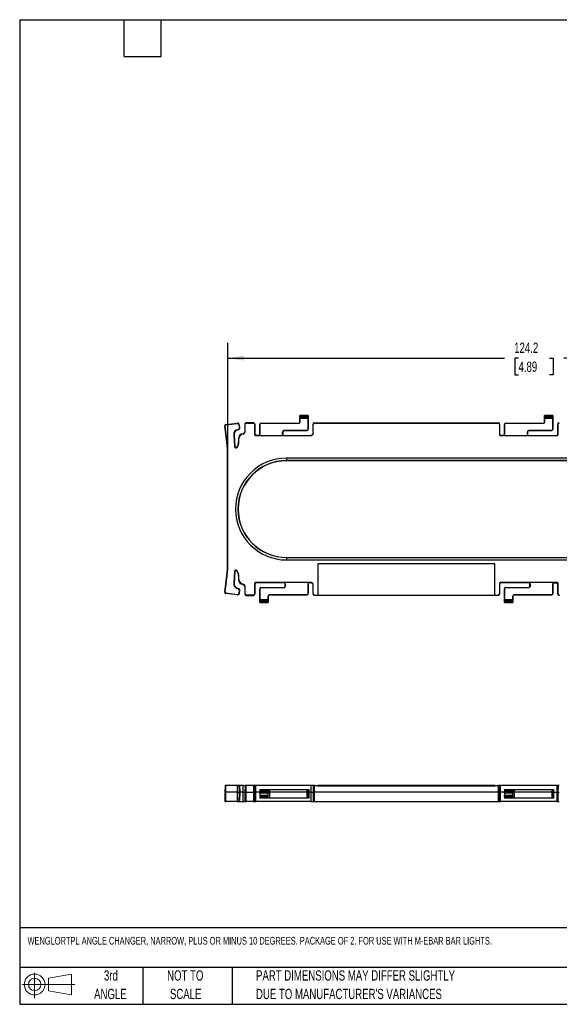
# Model space of a CAD drawing. Header units: millimetres. Extents: x 6 to 273, y 6 to 210.
# Tile 1 of 4: x 6 to 118, y 6 to 210. Entities that reach past the tile are written whole.
import ezdxf

# ---------------------------------------------------------------- set-up
doc = ezdxf.new("R2010")
doc.units = ezdxf.units.MM
doc.layers.add('DIMENSIONS', color=140, linetype='Continuous', lineweight=25)
doc.layers.add('TEXT', color=140, linetype='Continuous', lineweight=25)
doc.styles.add('SLDTEXTSTYLE0', font='TXT', dxfattribs={"width": 0.7})
doc.dimstyles.new('SLDDIMSTYLE2', dxfattribs={"dimtxt": 2.158008, "dimasz": 3.302, "dimexe": 0, "dimexo": 0.0625, "dimgap": 0.539502, "dimtad": 0, "dimtih": 1, "dimtoh": 1, "dimrnd": 1e-09, "dimzin": 12, "dimdsep": 46, "dimtxsty": 'SLDTEXTSTYLE0', "dimsah": 1, "dimcen": 0.09, "dimadec": 0, "dimazin": 3, "dimtfac": 1, "dimtofl": 0, "dimtmove": 0, "dimatfit": 3, "dimfxl": 0, "dimfrac": 2, "dimtolj": 1, "dimtzin": 12, "dimarcsym": 0})

# ---------------------------------------------------------------- blocks, each defined once
blk = doc.blocks.new('Block11')
at = {"color": 7, "linetype": 'Continuous', "lineweight": 18}
for p, q in [((2.59, 5.31), (2.59, 0)), ((5.48, 4.17), (10.18, 5.03)), ((5.48, 1.6), (5.48, 4.17)), ((10.18, 5.03), (10.18, 0.73)), ((0, 2.88), (10.87, 2.88)), ((5.48, 1.6), (10.18, 0.73))]:
    blk.add_line(p, q, dxfattribs=at)
for radius in [2.15, 1.29]:
    blk.add_circle((2.59, 2.88), radius, dxfattribs=at)
blk = doc.blocks.new('Block12')
at = {"color": 7, "linetype": 'Continuous'}
blk.add_blockref('Block11', (0, 0), dxfattribs=at)
blk = doc.blocks.new('SW_NOTE_0_2')
at = {"layer": 'TEXT', "color": 0, "char_height": 2.1167, "attachment_point": 1, "style": 'SLDTEXTSTYLE0'}
for s, insert in [('PART DIMENSIONS MAY DIFFER SLIGHTLY', (0, 2.73)), ("DUE TO MANUFACTURER'S VARIANCES", (0, -1.09))]:
    blk.add_mtext(s, dxfattribs=dict(at, insert=insert))
blk = doc.blocks.new('SW_NOTE_0_3')
at = {"layer": 'TEXT', "color": 0, "char_height": 2.117, "attachment_point": 2, "style": 'SLDTEXTSTYLE0'}
for s, insert in [('NOT TO', (5.26, 2.73)), ('SCALE', (5.35, -1.09))]:
    blk.add_mtext(s, dxfattribs=dict(at, insert=insert))
blk = doc.blocks.new('SW_NOTE_0_4')
at = {"layer": 'TEXT', "color": 0, "char_height": 2.117, "attachment_point": 2, "style": 'SLDTEXTSTYLE0'}
for s, insert in [('3rd', (2.32, 2.73)), ('ANGLE', (2.22, -1.09))]:
    blk.add_mtext(s, dxfattribs=dict(at, insert=insert))
blk = doc.blocks.new('_D_4')
at = {"layer": 'DIMENSIONS'}
for p, q in [((49.32, 120.99), (49.32, 142.87)), ((173.5, 120.99), (173.5, 142.87)), ((49.32, 139.69), (106.36, 139.69)), ((109.28, 139.69), (108.56, 139.69)), ((108.56, 139.69), (108.56, 136.27)), ((115.7, 139.69), (116.42, 139.69)), ((116.42, 139.69), (116.42, 136.27)), ((173.5, 139.69), (118.62, 139.69)), ((108.56, 136.27), (109.28, 136.27)), ((116.42, 136.27), (115.7, 136.27))]:
    blk.add_line(p, q, dxfattribs=at)
for points in [[(49.32, 139.69), (52.62, 139.19), (52.62, 140.2)], [(173.5, 139.69), (170.2, 140.2), (170.2, 139.19)]]:
    blk.add_solid(points, dxfattribs=at)
at = {"layer": 'DIMENSIONS', "char_height": 2.117, "attachment_point": 1, "style": 'SLDTEXTSTYLE0'}
for s, insert in [('124.2', (108.39, 142.91)), ('4.89', (109.28, 138.99))]:
    blk.add_mtext(s, dxfattribs=dict(at, insert=insert))

msp = doc.modelspace()

# ---------------------------------------------------------------- linework, layer by layer
for p, q in [((48.881, 125.988), (51.228, 126.289)), ((48.889, 125.929), (48.881, 125.988)), ((48.889, 125.929), (51.235, 126.231)), ((51.228, 126.289), (51.235, 126.231)), ((51.28, 126.233), (51.28, 126.293)), ((52.792, 126.036), (52.792, 124.501)), ((52.792, 126.036), (52.851, 126.036)), ((52.851, 124.501), (52.851, 126.036)), ((53.118, 126.303), (53.118, 126.363)), ((54.564, 126.363), (53.118, 126.363)), ((53.118, 126.303), (54.564, 126.303)), ((54.564, 126.363), (54.564, 126.303)), ((54.831, 126.036), (54.831, 123.94)), ((54.831, 126.036), (54.891, 126.036)), ((54.891, 126.036), (54.891, 123.94)), ((55.884, 126.01), (55.908, 126.01)), ((55.884, 123.966), (55.884, 126.01)), ((55.908, 126.01), (55.908, 123.966)), ((56.134, 126.235), (56.134, 126.26)), ((56.134, 126.26), (63.884, 126.26)), ((63.884, 126.235), (56.134, 126.235)), ((63.884, 126.235), (63.884, 126.26)), ((64.135, 127.856), (64.134, 127.857)), ((64.134, 126.51), (64.134, 127.857)), ((64.134, 127.857), (65.884, 127.857)), ((64.134, 126.51), (64.158, 126.51)), ((65.883, 127.856), (64.135, 127.856)), ((64.145, 127.657), (65.873, 127.657)), ((65.867, 127.474), (64.151, 127.474)), ((64.158, 127.242), (64.158, 126.51)), ((65.86, 127.242), (64.158, 127.242)), ((65.86, 125.01), (65.86, 127.242)), ((65.884, 127.857), (65.883, 127.856)), ((65.884, 127.857), (65.884, 125.01)), ((66.878, 126.036), (66.937, 126.036)), ((66.878, 124.189), (66.878, 126.036)), ((66.937, 124.189), (66.937, 126.036)), ((67.204, 126.303), (67.204, 126.363)), ((67.204, 126.363), (105.064, 126.363)), ((67.204, 126.303), (105.064, 126.303)), ((105.064, 126.363), (105.064, 126.303)), ((105.331, 126.036), (105.331, 123.94)), ((105.331, 126.036), (105.391, 126.036)), ((105.391, 126.036), (105.391, 123.94)), ((106.384, 126.01), (106.408, 126.01)), ((106.384, 123.966), (106.384, 126.01)), ((106.408, 126.01), (106.408, 123.966)), ((106.634, 126.235), (106.634, 126.26)), ((106.634, 126.26), (114.384, 126.26)), ((114.384, 126.235), (106.634, 126.235)), ((114.384, 126.235), (114.384, 126.26)), ((114.635, 127.856), (114.634, 127.857)), ((114.634, 126.51), (114.634, 127.857)), ((114.634, 127.857), (116.384, 127.857)), ((114.634, 126.51), (114.658, 126.51)), ((116.383, 127.856), (114.635, 127.856)), ((114.645, 127.657), (116.373, 127.657)), ((116.367, 127.474), (114.651, 127.474)), ((114.658, 127.242), (114.658, 126.51)), ((116.36, 127.242), (114.658, 127.242)), ((116.36, 125.01), (116.36, 127.242)), ((116.384, 127.857), (116.383, 127.856)), ((116.384, 127.857), (116.384, 125.01)), ((117.378, 126.036), (117.437, 126.036)), ((117.378, 123.94), (117.378, 126.036)), ((117.437, 123.94), (117.437, 126.036)), ((48.66, 125.7), (48.718, 125.708)), ((49.1, 122.273), (48.66, 125.7)), ((49.159, 122.281), (48.718, 125.708)), ((51.405, 124.99), (51.415, 124.932)), ((51.624, 125.93), (51.683, 125.938)), ((51.695, 125.378), (51.624, 125.93)), ((51.754, 125.385), (51.683, 125.938)), ((51.754, 125.385), (51.695, 125.378)), ((52.438, 124.05), (52.432, 124.109)), ((52.851, 124.501), (52.792, 124.501)), ((55.884, 123.966), (55.908, 123.966)), ((60.61, 123.966), (60.61, 124.51)), ((60.634, 124.51), (60.61, 124.51)), ((60.61, 123.966), (60.634, 123.966)), ((60.634, 124.51), (60.634, 123.966)), ((60.884, 124.784), (65.634, 124.784)), ((60.884, 124.76), (60.884, 124.784)), ((65.634, 124.76), (60.884, 124.76)), ((65.634, 124.784), (65.634, 124.76)), ((65.884, 125.01), (65.86, 125.01)), ((66.937, 124.189), (66.878, 124.189)), ((106.384, 123.966), (106.408, 123.966)), ((111.11, 123.966), (111.11, 124.51)), ((111.134, 124.51), (111.11, 124.51)), ((111.11, 123.966), (111.134, 123.966)), ((111.134, 124.51), (111.134, 123.966)), ((111.384, 124.784), (116.134, 124.784)), ((111.384, 124.76), (111.384, 124.784)), ((116.134, 124.76), (111.384, 124.76)), ((116.134, 124.784), (116.134, 124.76)), ((116.384, 125.01), (116.36, 125.01)), ((49.159, 122.281), (49.1, 122.273)), ((50.521, 123.88), (50.58, 123.884)), ((50.521, 123.88), (50.687, 121.434)), ((50.58, 123.884), (50.746, 121.438)), ((51.513, 123.106), (51.572, 123.106)), ((51.513, 123.106), (51.513, 122.405)), ((51.572, 122.405), (51.513, 122.405)), ((51.572, 122.405), (51.572, 123.106)), ((54.891, 123.94), (54.831, 123.94)), ((55.064, 123.707), (55.064, 123.766)), ((55.684, 123.766), (55.064, 123.766)), ((55.064, 123.707), (66.454, 123.707)), ((55.684, 123.766), (55.684, 123.742)), ((55.684, 123.742), (60.834, 123.742)), ((60.834, 123.742), (60.834, 123.766)), ((60.834, 123.766), (66.454, 123.766)), ((66.454, 123.766), (66.454, 123.707)), ((105.391, 123.94), (105.331, 123.94)), ((105.564, 123.707), (105.564, 123.766)), ((106.184, 123.766), (105.564, 123.766)), ((105.564, 123.707), (117.204, 123.707)), ((106.184, 123.766), (106.184, 123.742)), ((106.184, 123.742), (111.334, 123.742)), ((111.334, 123.742), (111.334, 123.766)), ((111.334, 123.766), (117.204, 123.766)), ((117.204, 123.766), (117.204, 123.707)), ((117.437, 123.94), (117.378, 123.94)), ((50.746, 121.438), (50.687, 121.434)), ((51.243, 121.29), (51.193, 121.322)), ((49.263, 97.389), (49.263, 119.724)), ((49.322, 119.724), (49.263, 119.724)), ((49.322, 97.389), (49.322, 119.724)), ((61.384, 119.057), (61.384, 118.546)), ((161.384, 119.057), (61.384, 119.057)), ((161.384, 118.546), (61.384, 118.546)), ((61.384, 118.546), (61.384, 118.522)), ((161.384, 118.522), (61.384, 118.522)), ((61.384, 98.591), (61.384, 98.567)), ((61.384, 98.591), (161.384, 98.591)), ((61.384, 98.567), (61.384, 98.057)), ((61.384, 98.567), (161.384, 98.567)), ((61.384, 98.057), (161.384, 98.057)), ((49.322, 97.389), (49.263, 97.389)), ((50.687, 95.679), (50.521, 93.233)), ((50.746, 95.675), (50.58, 93.229)), ((50.687, 95.679), (50.746, 95.675)), ((51.193, 95.791), (51.243, 95.823)), ((104.391, 97.251), (67.878, 97.251)), ((67.878, 97.251), (67.878, 90.81)), ((104.391, 90.81), (104.391, 97.251)), ((48.659, 91.413), (49.1, 94.84)), ((48.718, 91.405), (49.159, 94.833)), ((49.159, 94.833), (49.1, 94.84)), ((51.513, 94.708), (51.513, 94.007)), ((51.572, 94.708), (51.513, 94.708)), ((51.572, 94.007), (51.513, 94.007)), ((51.572, 94.007), (51.572, 94.708)), ((50.58, 93.229), (50.521, 93.233)), ((51.415, 92.181), (51.405, 92.123)), ((51.624, 91.183), (51.695, 91.736)), ((51.683, 91.175), (51.754, 91.728)), ((51.695, 91.736), (51.754, 91.728)), ((52.432, 93.004), (52.438, 93.063)), ((52.792, 92.612), (52.851, 92.612)), ((52.792, 92.612), (52.792, 91.077)), ((52.851, 91.077), (52.851, 92.612)), ((54.831, 93.174), (54.831, 91.077)), ((54.831, 93.174), (54.891, 93.174)), ((54.891, 93.174), (54.891, 91.077)), ((66.454, 93.406), (55.064, 93.406)), ((55.064, 93.347), (55.064, 93.406)), ((60.934, 93.347), (55.064, 93.347)), ((55.884, 92.104), (55.908, 92.104)), ((55.884, 89.257), (55.884, 92.104)), ((55.908, 92.104), (55.908, 89.871)), ((56.134, 92.329), (56.134, 92.354)), ((56.134, 92.354), (60.884, 92.354)), ((60.884, 92.329), (56.134, 92.329)), ((60.884, 92.354), (60.884, 92.329)), ((66.084, 93.371), (60.934, 93.371)), ((60.934, 93.371), (60.934, 93.347)), ((61.158, 93.147), (61.134, 93.147)), ((61.134, 92.604), (61.134, 93.147)), ((61.158, 92.604), (61.134, 92.604)), ((61.158, 93.147), (61.158, 92.604)), ((65.86, 91.104), (65.86, 93.147)), ((65.884, 93.147), (65.86, 93.147)), ((65.884, 93.147), (65.884, 91.104)), ((66.084, 93.347), (66.084, 93.371)), ((66.454, 93.347), (66.084, 93.347)), ((66.454, 93.406), (66.454, 93.347)), ((66.878, 92.924), (66.937, 92.924)), ((66.878, 91.077), (66.878, 92.924)), ((66.937, 91.077), (66.937, 92.924)), ((105.331, 93.174), (105.331, 91.077)), ((105.331, 93.174), (105.391, 93.174)), ((105.391, 93.174), (105.391, 91.077)), ((117.204, 93.406), (105.564, 93.406)), ((105.564, 93.347), (105.564, 93.406)), ((111.434, 93.347), (105.564, 93.347)), ((106.384, 92.104), (106.408, 92.104)), ((106.384, 89.257), (106.384, 92.104)), ((106.408, 92.104), (106.408, 89.871)), ((106.634, 92.329), (106.634, 92.354)), ((106.634, 92.354), (111.384, 92.354)), ((111.384, 92.329), (106.634, 92.329)), ((111.384, 92.354), (111.384, 92.329)), ((116.584, 93.371), (111.434, 93.371)), ((111.434, 93.371), (111.434, 93.347)), ((111.634, 92.604), (111.634, 93.147)), ((111.658, 93.147), (111.634, 93.147)), ((111.634, 92.604), (111.658, 92.604)), ((111.658, 93.147), (111.658, 92.604)), ((116.36, 91.104), (116.36, 93.147)), ((116.384, 93.147), (116.36, 93.147)), ((116.384, 93.147), (116.384, 91.104)), ((116.584, 93.347), (116.584, 93.371)), ((116.584, 93.347), (117.204, 93.347)), ((117.204, 93.406), (117.204, 93.347)), ((117.378, 93.174), (117.437, 93.174)), ((117.378, 91.077), (117.378, 93.174)), ((117.437, 91.077), (117.437, 93.174)), ((48.718, 91.405), (48.659, 91.413)), ((48.881, 91.126), (48.889, 91.184)), ((51.228, 90.824), (48.881, 91.126)), ((51.235, 90.883), (48.889, 91.184)), ((51.235, 90.883), (51.228, 90.824)), ((51.683, 91.175), (51.624, 91.183)), ((52.851, 91.077), (52.792, 91.077)), ((54.564, 90.81), (53.118, 90.81)), ((53.118, 90.751), (53.118, 90.81)), ((53.118, 90.751), (54.564, 90.751)), ((54.564, 90.81), (54.564, 90.751)), ((54.891, 91.077), (54.831, 91.077)), ((57.623, 89.456), (55.895, 89.456)), ((55.901, 89.639), (57.617, 89.639)), ((55.908, 89.871), (57.61, 89.871)), ((57.634, 90.604), (57.61, 90.604)), ((57.61, 89.871), (57.61, 90.604)), ((57.634, 90.604), (57.634, 89.257)), ((57.884, 90.878), (65.634, 90.878)), ((57.884, 90.878), (57.884, 90.854)), ((65.634, 90.854), (57.884, 90.854)), ((65.634, 90.878), (65.634, 90.854)), ((65.884, 91.104), (65.86, 91.104)), ((66.937, 91.077), (66.878, 91.077)), ((67.204, 90.751), (67.204, 90.81)), ((67.204, 90.81), (67.878, 90.81)), ((105.064, 90.751), (67.204, 90.751)), ((67.878, 90.81), (67.878, 90.808)), ((67.878, 90.808), (104.391, 90.808)), ((104.391, 90.81), (105.064, 90.81)), ((104.391, 90.808), (104.391, 90.81)), ((105.064, 90.81), (105.064, 90.751)), ((105.391, 91.077), (105.331, 91.077)), ((108.123, 89.456), (106.395, 89.456)), ((106.401, 89.639), (108.117, 89.639)), ((106.408, 89.871), (108.11, 89.871)), ((108.134, 90.604), (108.11, 90.604)), ((108.11, 89.871), (108.11, 90.604)), ((108.134, 90.604), (108.134, 89.257)), ((108.384, 90.878), (116.134, 90.878)), ((108.384, 90.878), (108.384, 90.854)), ((116.134, 90.854), (108.384, 90.854)), ((116.134, 90.878), (116.134, 90.854)), ((116.384, 91.104), (116.36, 91.104)), ((117.437, 91.077), (117.378, 91.077)), ((55.884, 89.257), (55.885, 89.258)), ((57.634, 89.257), (55.884, 89.257)), ((55.885, 89.258), (57.633, 89.258)), ((57.633, 89.258), (57.634, 89.257)), ((106.384, 89.257), (106.385, 89.258)), ((108.134, 89.257), (106.384, 89.257)), ((106.385, 89.258), (108.133, 89.258)), ((108.133, 89.258), (108.134, 89.257)), ((48.717, 51.483), (48.657, 50.128)), ((48.889, 51.483), (48.717, 51.483)), ((48.881, 50.128), (48.889, 51.483)), ((51.235, 51.483), (48.889, 51.483)), ((51.235, 51.483), (51.228, 50.128)), ((51.624, 51.483), (51.235, 51.483)), ((51.683, 50.128), (51.624, 51.483)), ((51.624, 51.483), (51.695, 51.483)), ((51.695, 51.483), (51.754, 50.128)), ((51.698, 51.483), (51.695, 51.483)), ((51.757, 50.128), (51.698, 51.483)), ((52.438, 51.483), (51.698, 51.483)), ((52.432, 50.128), (52.438, 51.483)), ((52.438, 51.483), (52.851, 51.483)), ((52.851, 51.483), (52.792, 50.128)), ((53.118, 50.128), (53.118, 51.483)), ((54.564, 51.483), (53.118, 51.483)), ((54.564, 51.483), (54.564, 50.128)), ((54.891, 50.128), (54.831, 51.483)), ((55.064, 50.128), (55.064, 51.483)), ((66.454, 51.483), (55.064, 51.483)), ((66.454, 51.483), (66.454, 50.128)), ((66.937, 51.483), (66.878, 50.128)), ((67.204, 50.128), (67.204, 51.483)), ((67.204, 51.483), (67.878, 51.483)), ((67.878, 51.483), (67.878, 51.433)), ((104.391, 51.483), (67.878, 51.483)), ((67.878, 51.433), (104.391, 51.433)), ((104.391, 51.433), (104.391, 51.483)), ((104.391, 51.483), (105.064, 51.483)), ((105.064, 51.483), (105.064, 50.128)), ((105.391, 50.128), (105.331, 51.483)), ((105.564, 50.128), (105.564, 51.483)), ((117.204, 51.483), (105.564, 51.483)), ((117.204, 51.483), (117.204, 50.128)), ((117.437, 51.483), (117.378, 50.128)), ((48.657, 50.128), (48.708, 48.183)), ((48.657, 50.128), (48.881, 50.128)), ((48.888, 48.183), (48.881, 50.128)), ((51.228, 50.128), (48.881, 50.128)), ((51.228, 50.128), (51.683, 50.128)), ((51.228, 50.128), (51.234, 48.183)), ((51.632, 48.183), (51.683, 50.128)), ((51.683, 50.128), (51.754, 50.128)), ((51.754, 50.128), (51.703, 48.183)), ((51.706, 48.183), (51.757, 50.128)), ((51.757, 50.128), (51.754, 50.128)), ((52.432, 50.128), (51.757, 50.128)), ((52.437, 48.183), (52.432, 50.128)), ((52.432, 50.128), (52.792, 50.128)), ((52.792, 50.128), (52.843, 48.183)), ((53.118, 48.183), (53.118, 50.128)), ((53.118, 50.128), (54.564, 50.128)), ((54.564, 50.128), (54.564, 48.183)), ((54.84, 48.183), (54.891, 50.128)), ((55.064, 48.183), (55.064, 50.128)), ((55.884, 50.128), (55.064, 50.128)), ((55.884, 50.128), (55.885, 50.15)), ((57.634, 50.128), (55.884, 50.128)), ((55.89, 49.902), (55.884, 50.128)), ((55.895, 50.373), (55.885, 50.15)), ((55.885, 50.15), (57.633, 50.15)), ((57.628, 49.902), (55.89, 49.902)), ((55.901, 50.525), (55.895, 50.373)), ((57.623, 50.373), (55.895, 50.373)), ((55.908, 50.683), (55.901, 50.525)), ((55.901, 50.525), (57.617, 50.525)), ((55.901, 49.492), (57.617, 49.492)), ((55.901, 49.492), (55.903, 49.421)), ((55.903, 49.421), (57.616, 49.421)), ((55.903, 49.421), (55.909, 49.159)), ((55.908, 50.683), (57.61, 50.683)), ((57.609, 49.159), (55.909, 49.159)), ((55.909, 49.159), (55.917, 48.883)), ((57.627, 48.883), (55.917, 48.883)), ((57.602, 48.897), (57.609, 49.159)), ((57.609, 49.159), (57.616, 49.421)), ((57.617, 50.525), (57.61, 50.683)), ((57.61, 50.683), (57.884, 50.683)), ((57.616, 49.421), (57.617, 49.492)), ((57.617, 50.525), (57.623, 50.373)), ((57.633, 50.15), (57.623, 50.373)), ((57.884, 48.883), (57.627, 48.883)), ((57.634, 50.128), (57.628, 49.902)), ((57.633, 50.15), (57.634, 50.128)), ((57.884, 50.128), (57.634, 50.128)), ((57.884, 50.683), (57.884, 50.128)), ((57.884, 50.683), (65.634, 50.683)), ((57.884, 50.128), (57.884, 48.883)), ((65.634, 50.128), (57.884, 50.128)), ((65.634, 48.883), (57.884, 48.883)), ((65.634, 50.683), (65.634, 50.128)), ((65.634, 50.683), (65.86, 50.683)), ((65.634, 50.128), (65.634, 48.883)), ((65.634, 50.128), (65.884, 50.128)), ((65.851, 48.883), (65.634, 48.883)), ((65.851, 48.883), (65.884, 50.128)), ((66.084, 48.883), (65.851, 48.883)), ((65.884, 50.128), (65.86, 50.683)), ((65.86, 50.683), (66.084, 50.683)), ((66.084, 50.128), (65.884, 50.128)), ((66.084, 50.128), (66.084, 50.683)), ((66.084, 48.883), (66.084, 50.128)), ((66.454, 50.128), (66.084, 50.128)), ((66.454, 50.128), (66.454, 48.183)), ((66.878, 50.128), (66.928, 48.183)), ((67.204, 48.183), (67.204, 50.128)), ((105.064, 50.128), (67.204, 50.128)), ((105.064, 50.128), (105.064, 48.183)), ((105.34, 48.183), (105.391, 50.128)), ((105.564, 48.183), (105.564, 50.128)), ((106.384, 50.128), (105.564, 50.128)), ((106.384, 50.128), (106.385, 50.15)), ((106.39, 49.902), (106.384, 50.128)), ((108.134, 50.128), (106.384, 50.128)), ((106.395, 50.373), (106.385, 50.15)), ((106.385, 50.15), (108.133, 50.15)), ((108.128, 49.902), (106.39, 49.902)), ((106.401, 50.525), (106.395, 50.373)), ((108.123, 50.373), (106.395, 50.373)), ((106.408, 50.683), (106.401, 50.525)), ((106.401, 50.525), (108.117, 50.525)), ((106.401, 49.492), (108.117, 49.492)), ((106.401, 49.492), (106.403, 49.421)), ((106.403, 49.421), (108.116, 49.421)), ((106.409, 49.159), (106.403, 49.421)), ((106.408, 50.683), (108.11, 50.683)), ((108.109, 49.159), (106.409, 49.159)), ((106.409, 49.159), (106.417, 48.883)), ((108.127, 48.883), (106.417, 48.883)), ((108.102, 48.897), (108.109, 49.159)), ((108.116, 49.421), (108.109, 49.159)), ((108.117, 50.525), (108.11, 50.683)), ((108.11, 50.683), (108.384, 50.683)), ((108.116, 49.421), (108.117, 49.492)), ((108.117, 50.525), (108.123, 50.373)), ((108.133, 50.15), (108.123, 50.373)), ((108.384, 48.883), (108.127, 48.883)), ((108.134, 50.128), (108.128, 49.902)), ((108.133, 50.15), (108.134, 50.128)), ((108.384, 50.128), (108.134, 50.128)), ((108.384, 50.683), (108.384, 50.128)), ((108.384, 50.683), (116.134, 50.683)), ((108.384, 50.128), (108.384, 48.883)), ((116.134, 50.128), (108.384, 50.128)), ((116.134, 48.883), (108.384, 48.883)), ((116.134, 50.683), (116.134, 50.128)), ((116.134, 50.683), (116.36, 50.683)), ((116.134, 50.128), (116.134, 48.883)), ((116.134, 50.128), (116.384, 50.128)), ((116.351, 48.883), (116.134, 48.883)), ((116.351, 48.883), (116.384, 50.128)), ((116.584, 48.883), (116.351, 48.883)), ((116.384, 50.128), (116.36, 50.683)), ((116.36, 50.683), (116.584, 50.683)), ((116.584, 50.128), (116.384, 50.128)), ((116.584, 50.128), (116.584, 50.683)), ((116.584, 48.883), (116.584, 50.128)), ((116.584, 50.128), (117.204, 50.128)), ((117.204, 50.128), (117.204, 48.183)), ((117.378, 50.128), (117.428, 48.183)), ((48.708, 48.183), (48.888, 48.183)), ((51.234, 48.183), (48.888, 48.183)), ((51.234, 48.183), (51.632, 48.183)), ((51.703, 48.183), (51.632, 48.183)), ((51.703, 48.183), (51.706, 48.183)), ((54.564, 48.183), (53.118, 48.183)), ((66.454, 48.183), (55.064, 48.183)), ((67.204, 48.183), (105.064, 48.183)), ((117.204, 48.183), (105.564, 48.183))]:
    msp.add_line(p, q)
for centre, radius, start, end in [((51.28, 125.886), 0.407, 90.00001, 97.32402), ((51.28, 125.886), 0.347, 90, 97.32402), ((56.134, 126.01), 0.25, 90, 180), ((56.134, 126.01), 0.226, 90, 180), ((63.884, 126.51), 0.274, 270, 0), ((63.884, 126.51), 0.25, 270, 0), ((106.634, 126.01), 0.25, 90, 180), ((106.634, 126.01), 0.226, 90, 180), ((114.384, 126.51), 0.274, 270, 0), ((114.384, 126.51), 0.25, 270, 0), ((51.571, 123.951), 1.053, 99.07557, 183.8699), ((51.571, 123.951), 0.993, 99.07441, 183.8699), ((52.52, 123.106), 1.007, 94.97163, 180), ((52.52, 123.106), 0.947, 94.97163, 180), ((52.398, 124.501), 0.393, 274.97163, 0), ((52.398, 124.501), 0.453, 274.97163, 360), ((55.684, 123.966), 0.224, 270, 0), ((55.684, 123.966), 0.2, 270, 0), ((60.884, 124.51), 0.274, 90, 180), ((60.834, 123.966), 0.224, 180, 270), ((60.884, 124.51), 0.25, 90, 180), ((60.834, 123.966), 0.2, 180, 270), ((65.634, 125.01), 0.226, 270, 0), ((65.634, 125.01), 0.25, 270, 0), ((106.184, 123.966), 0.224, 270, 0), ((106.184, 123.966), 0.2, 270, 0), ((111.384, 124.51), 0.274, 90, 180), ((111.334, 123.966), 0.224, 180, 270), ((111.384, 124.51), 0.25, 90, 180), ((111.334, 123.966), 0.2, 180, 270), ((116.134, 125.01), 0.226, 270, 0), ((116.134, 125.01), 0.25, 270, 0), ((29.27, 119.724), 19.993, 0, 7.32402), ((29.27, 119.724), 20.053, 0, 7.32402), ((49.52, 122.405), 1.993, 327.07991, 0), ((49.52, 122.405), 2.053, 327.07991, 0), ((50.989, 121.454), 0.303, 183.8699, 327.07991), ((50.989, 121.454), 0.243, 183.8699, 327.07991), ((61.384, 108.557), 10.5, 90, 270), ((61.384, 108.557), 9.99, 90, 270), ((61.384, 108.557), 9.965, 90, 270), ((29.27, 97.389), 19.993, 352.67598, 0), ((29.27, 97.389), 20.053, 352.67598, 0), ((50.989, 95.659), 0.303, 32.92009, 176.1301), ((50.989, 95.659), 0.243, 32.92009, 176.1301), ((49.52, 94.708), 1.993, 0, 32.92009), ((49.52, 94.708), 2.053, 0, 32.92009), ((52.52, 94.007), 1.007, 180, 265.02837), ((52.52, 94.007), 0.947, 180, 265.02837), ((51.571, 93.162), 1.053, 176.1301, 260.92559), ((51.571, 93.162), 0.993, 176.1301, 260.92559), ((51.351, 91.78), 0.347, 352.67598, 80.92559), ((51.351, 91.78), 0.407, 352.67598, 80.92559), ((52.398, 92.612), 0.393, 0, 85.02837), ((52.398, 92.612), 0.453, 360, 85.02837), ((56.134, 92.104), 0.25, 90, 180), ((56.134, 92.104), 0.226, 90, 180), ((60.884, 92.604), 0.274, 270, 0), ((60.884, 92.604), 0.25, 270, 0), ((60.934, 93.147), 0.224, 0, 90), ((60.934, 93.147), 0.2, 0, 90), ((66.084, 93.147), 0.224, 90, 180), ((66.084, 93.147), 0.2, 90, 180), ((106.634, 92.104), 0.25, 90, 180), ((106.634, 92.104), 0.226, 90, 180), ((111.384, 92.604), 0.274, 270, 0), ((111.384, 92.604), 0.25, 270, 0), ((111.434, 93.147), 0.224, 0, 90), ((111.434, 93.147), 0.2, 0, 90), ((116.584, 93.147), 0.224, 90, 180), ((116.584, 93.147), 0.2, 90, 180), ((48.914, 91.38), 0.257, 172.67598, 262.67598), ((48.914, 91.38), 0.197, 172.67598, 262.67598), ((51.28, 91.227), 0.407, 262.67598, 352.67598), ((51.28, 91.227), 0.347, 262.67598, 352.67598), ((57.884, 90.604), 0.274, 90, 180), ((57.884, 90.604), 0.25, 90, 180), ((65.634, 91.104), 0.226, 270, 0), ((65.634, 91.104), 0.25, 270, 0), ((108.384, 90.604), 0.274, 90, 180), ((108.384, 90.604), 0.25, 90, 180), ((116.134, 91.104), 0.226, 270, 0), ((116.134, 91.104), 0.25, 270, 0)]:
    msp.add_arc(centre, radius, start, end)
for centre, start_param, end_param in [((64.134, 127.607), 4.9143275, 6.1959188), ((64.155, 127.707), 1.7715737, 2.7636307), ((64.147, 127.242), 4.712389, 5.9052233), ((65.871, 127.242), 0.377962, 1.5707963), ((65.863, 127.707), 3.5195546, 4.5116116), ((65.884, 127.607), 0.0872665, 1.3688579), ((114.634, 127.607), 4.9143275, 6.1959188), ((114.655, 127.707), 1.7715737, 2.7636307), ((114.647, 127.242), 4.712389, 5.9052233), ((116.371, 127.242), 0.377962, 1.5707963), ((116.363, 127.707), 3.5195546, 4.5116116), ((116.384, 127.607), 0.0872665, 1.3688579), ((55.884, 89.507), 3.2288591, 4.5104505), ((55.905, 89.407), 0.377962, 1.370019), ((55.897, 89.871), 3.5195546, 4.712389), ((57.621, 89.871), 1.5707963, 2.7636307), ((57.613, 89.407), 4.9131663, 5.9052233), ((57.634, 89.507), 1.7727348, 3.0543262), ((106.384, 89.507), 3.2288591, 4.5104505), ((106.405, 89.407), 0.377962, 1.370019), ((106.397, 89.871), 3.5195546, 4.712389), ((108.121, 89.871), 1.5707963, 2.7636307), ((108.113, 89.407), 4.9131664, 5.9052233), ((108.134, 89.507), 1.7727348, 3.0543262)]:
    msp.add_ellipse(centre, major_axis=(0, 0.25), ratio=0.0436609, start_param=start_param, end_param=end_param)
for points, knots in [([(48.881, 125.988), (48.863, 125.985), (48.83, 125.977), (48.785, 125.957), (48.744, 125.928), (48.709, 125.891), (48.683, 125.848), (48.665, 125.802), (48.656, 125.753), (48.657, 125.718), (48.66, 125.7)], [-0.0000042, -0.0000042, -0.0000042, -0.0000042, 0.125, 0.25, 0.375, 0.5, 0.625, 0.75, 0.875, 1, 1, 1, 1]), ([(51.683, 125.938), (51.68, 125.963), (51.668, 126.012), (51.64, 126.079), (51.6, 126.14), (51.55, 126.193), (51.501, 126.229), (51.458, 126.252), (51.425, 126.266), (51.391, 126.278), (51.355, 126.286), (51.318, 126.291), (51.293, 126.293), (51.28, 126.293)], [0, 0, 0, 0, 0.125, 0.25, 0.375, 0.5, 0.625, 0.6875, 0.75, 0.8125, 0.875, 0.9375, 1.0000001, 1.0000001, 1.0000001, 1.0000001]), ([(51.28, 126.233), (51.291, 126.233), (51.313, 126.232), (51.344, 126.228), (51.375, 126.221), (51.404, 126.211), (51.432, 126.199), (51.469, 126.179), (51.51, 126.148), (51.553, 126.103), (51.587, 126.051), (51.612, 125.994), (51.621, 125.952), (51.624, 125.93), (51.624, 125.93)], [-0.0000637, -0.0000637, -0.0000637, -0.0000637, 0.0624363, 0.1249363, 0.1874363, 0.2499363, 0.3124363, 0.3749363, 0.4999363, 0.6249363, 0.7499363, 0.8749363, 0.9999363, 1, 1, 1, 1]), ([(53.118, 126.363), (53.076, 126.363), (52.99, 126.346), (52.881, 126.273), (52.809, 126.164), (52.792, 126.079), (52.792, 126.036)], [-0.0000002, -0.0000002, -0.0000002, -0.0000002, 0.2480879, 0.4999418, 0.7513102, 1.0000006, 1.0000006, 1.0000006, 1.0000006]), ([(52.851, 126.036), (52.851, 126.071), (52.865, 126.141), (52.924, 126.23), (53.013, 126.29), (53.084, 126.303), (53.118, 126.303)], [-0.0000003, -0.0000003, -0.0000003, -0.0000003, 0.2486902, 0.5000586, 0.7519125, 1.0000007, 1.0000007, 1.0000007, 1.0000007]), ([(54.891, 126.036), (54.891, 126.078), (54.874, 126.164), (54.801, 126.273), (54.692, 126.346), (54.607, 126.363), (54.564, 126.363)], [-0.0000003, -0.0000003, -0.0000003, -0.0000003, 0.2480879, 0.4999418, 0.7513102, 1.0000006, 1.0000006, 1.0000006, 1.0000006]), ([(54.564, 126.303), (54.599, 126.303), (54.669, 126.29), (54.758, 126.23), (54.818, 126.141), (54.831, 126.071), (54.831, 126.036)], [-0.0000003, -0.0000003, -0.0000003, -0.0000003, 0.2486902, 0.5000586, 0.7519125, 1.0000006, 1.0000006, 1.0000006, 1.0000006]), ([(67.204, 126.363), (67.162, 126.363), (67.076, 126.346), (66.967, 126.273), (66.894, 126.164), (66.878, 126.079), (66.878, 126.036)], [-0.0000003, -0.0000003, -0.0000003, -0.0000003, 0.2480879, 0.4999418, 0.7513102, 1.0000006, 1.0000006, 1.0000006, 1.0000006]), ([(66.937, 126.036), (66.937, 126.071), (66.951, 126.141), (67.01, 126.23), (67.099, 126.29), (67.169, 126.303), (67.204, 126.303)], [-0.0000003, -0.0000003, -0.0000003, -0.0000003, 0.2486901, 0.5000585, 0.7519124, 1.0000006, 1.0000006, 1.0000006, 1.0000006]), ([(105.391, 126.036), (105.391, 126.078), (105.374, 126.164), (105.301, 126.273), (105.192, 126.346), (105.107, 126.363), (105.064, 126.363)], [-0.0000003, -0.0000003, -0.0000003, -0.0000003, 0.2480879, 0.4999418, 0.7513102, 1.0000006, 1.0000006, 1.0000006, 1.0000006]), ([(105.064, 126.303), (105.099, 126.303), (105.169, 126.29), (105.258, 126.23), (105.318, 126.141), (105.331, 126.071), (105.331, 126.036)], [-0.0000003, -0.0000003, -0.0000003, -0.0000003, 0.2486901, 0.5000585, 0.7519124, 1.0000006, 1.0000006, 1.0000006, 1.0000006]), ([(117.704, 126.363), (117.662, 126.363), (117.576, 126.346), (117.467, 126.273), (117.394, 126.164), (117.378, 126.079), (117.378, 126.036)], [-0.0000003, -0.0000003, -0.0000003, -0.0000003, 0.2480879, 0.4999418, 0.7513102, 1.0000006, 1.0000006, 1.0000006, 1.0000006]), ([(117.437, 126.036), (117.437, 126.071), (117.451, 126.141), (117.51, 126.23), (117.599, 126.29), (117.669, 126.303), (117.704, 126.303)], [-0.0000003, -0.0000003, -0.0000003, -0.0000003, 0.2486901, 0.5000585, 0.7519124, 1.0000006, 1.0000006, 1.0000006, 1.0000006]), ([(48.718, 125.708), (48.718, 125.708), (48.716, 125.722), (48.716, 125.748), (48.722, 125.786), (48.736, 125.822), (48.757, 125.855), (48.783, 125.883), (48.814, 125.905), (48.849, 125.921), (48.875, 125.927), (48.889, 125.929)], [-0.0000049, -0.0000049, -0.0000049, -0.0000049, 0.0001304, 0.1251304, 0.2501304, 0.3751304, 0.5001304, 0.6251304, 0.7501304, 0.8751304, 1.0001354, 1.0001354, 1.0001354, 1.0001354]), ([(51.695, 125.378), (51.698, 125.354), (51.699, 125.309), (51.689, 125.245), (51.665, 125.182), (51.631, 125.125), (51.586, 125.075), (51.532, 125.035), (51.473, 125.006), (51.429, 124.994), (51.405, 124.99), (51.405, 124.99)], [-0.0000377, -0.0000377, -0.0000377, -0.0000377, 0.1249623, 0.2499623, 0.3749623, 0.4999623, 0.6249623, 0.7499623, 0.8749623, 0.9999623, 1.0000001, 1.0000001, 1.0000001, 1.0000001]), ([(51.415, 124.932), (51.442, 124.936), (51.493, 124.95), (51.563, 124.984), (51.626, 125.031), (51.679, 125.089), (51.719, 125.156), (51.746, 125.23), (51.759, 125.305), (51.757, 125.358), (51.754, 125.385)], [0, 0, 0, 0, 0.125, 0.25, 0.375, 0.5, 0.625, 0.75, 0.875, 1.0000001, 1.0000001, 1.0000001, 1.0000001]), ([(66.454, 123.707), (66.516, 123.707), (66.643, 123.732), (66.804, 123.839), (66.912, 124.001), (66.937, 124.127), (66.937, 124.189)], [-0.0000002, -0.0000002, -0.0000002, -0.0000002, 0.247175, 0.4998155, 0.7528066, 0.9999999, 0.9999999, 0.9999999, 0.9999999]), ([(66.878, 124.189), (66.878, 124.135), (66.856, 124.024), (66.761, 123.882), (66.62, 123.788), (66.509, 123.766), (66.454, 123.766)], [-0.0000003, -0.0000003, -0.0000003, -0.0000003, 0.2471931, 0.5001841, 0.7528247, 0.9999999, 0.9999999, 0.9999999, 0.9999999]), ([(54.831, 123.94), (54.831, 123.899), (54.853, 123.818), (54.942, 123.728), (55.023, 123.707), (55.064, 123.707)], [0.00000086, 0.00000086, 0.00000086, 0.00000086, 0.33208873, 0.66688684, 1.00000014, 1.00000014, 1.00000014, 1.00000014]), ([(55.064, 123.766), (55.034, 123.766), (54.973, 123.782), (54.907, 123.849), (54.891, 123.91), (54.891, 123.94)], [0.00000109, 0.00000109, 0.00000109, 0.00000109, 0.33311416, 0.66791227, 1.0000002, 1.0000002, 1.0000002, 1.0000002]), ([(105.331, 123.94), (105.331, 123.899), (105.353, 123.818), (105.442, 123.728), (105.523, 123.707), (105.564, 123.707)], [0.00000086, 0.00000086, 0.00000086, 0.00000086, 0.33208873, 0.66688684, 1.00000014, 1.00000014, 1.00000014, 1.00000014]), ([(105.564, 123.766), (105.534, 123.766), (105.473, 123.782), (105.407, 123.849), (105.391, 123.91), (105.391, 123.94)], [0.00000109, 0.00000109, 0.00000109, 0.00000109, 0.33311416, 0.66791227, 1.0000002, 1.0000002, 1.0000002, 1.0000002]), ([(117.204, 123.707), (117.245, 123.707), (117.325, 123.728), (117.415, 123.818), (117.437, 123.899), (117.437, 123.94)], [0.00000086, 0.00000086, 0.00000086, 0.00000086, 0.33208873, 0.66688684, 1.00000014, 1.00000014, 1.00000014, 1.00000014]), ([(117.378, 123.94), (117.378, 123.91), (117.361, 123.848), (117.295, 123.782), (117.234, 123.766), (117.204, 123.766)], [0.00000101, 0.00000101, 0.00000101, 0.00000101, 0.33311416, 0.66791227, 1.00000021, 1.00000021, 1.00000021, 1.00000021]), ([(55.064, 93.406), (55.024, 93.406), (54.943, 93.385), (54.853, 93.295), (54.831, 93.214), (54.831, 93.174)], [0.00000086, 0.00000086, 0.00000086, 0.00000086, 0.33208873, 0.66688684, 1.00000014, 1.00000014, 1.00000014, 1.00000014]), ([(54.891, 93.174), (54.891, 93.204), (54.907, 93.265), (54.973, 93.331), (55.034, 93.347), (55.064, 93.347)], [0.00000101, 0.00000101, 0.00000101, 0.00000101, 0.33311416, 0.66791227, 1.00000021, 1.00000021, 1.00000021, 1.00000021]), ([(66.937, 92.924), (66.937, 92.986), (66.912, 93.112), (66.805, 93.274), (66.643, 93.382), (66.516, 93.406), (66.454, 93.406)], [-0.0000002, -0.0000002, -0.0000002, -0.0000002, 0.247175, 0.4998155, 0.7528066, 0.9999999, 0.9999999, 0.9999999, 0.9999999]), ([(66.454, 93.347), (66.509, 93.347), (66.62, 93.325), (66.762, 93.231), (66.856, 93.089), (66.878, 92.978), (66.878, 92.924)], [-0.0000003, -0.0000003, -0.0000003, -0.0000003, 0.2471931, 0.5001841, 0.7528247, 0.9999999, 0.9999999, 0.9999999, 0.9999999]), ([(105.564, 93.406), (105.524, 93.406), (105.443, 93.385), (105.353, 93.295), (105.331, 93.214), (105.331, 93.174)], [0.00000086, 0.00000086, 0.00000086, 0.00000086, 0.33208873, 0.66688684, 1.00000014, 1.00000014, 1.00000014, 1.00000014]), ([(105.391, 93.174), (105.391, 93.204), (105.407, 93.265), (105.473, 93.331), (105.534, 93.347), (105.564, 93.347)], [0.00000101, 0.00000101, 0.00000101, 0.00000101, 0.33311416, 0.66791227, 1.00000021, 1.00000021, 1.00000021, 1.00000021]), ([(117.437, 93.174), (117.437, 93.214), (117.415, 93.295), (117.326, 93.385), (117.245, 93.406), (117.204, 93.406)], [0.00000086, 0.00000086, 0.00000086, 0.00000086, 0.33208873, 0.66688684, 1.00000014, 1.00000014, 1.00000014, 1.00000014]), ([(117.204, 93.347), (117.234, 93.347), (117.295, 93.331), (117.361, 93.264), (117.378, 93.203), (117.378, 93.174)], [0.00000109, 0.00000109, 0.00000109, 0.00000109, 0.33311416, 0.66791227, 1.0000002, 1.0000002, 1.0000002, 1.0000002]), ([(52.792, 91.077), (52.792, 91.035), (52.809, 90.949), (52.881, 90.84), (52.99, 90.767), (53.076, 90.751), (53.118, 90.751)], [-0.0000002, -0.0000002, -0.0000002, -0.0000002, 0.2480879, 0.4999418, 0.7513102, 1.0000006, 1.0000006, 1.0000006, 1.0000006]), ([(53.118, 90.81), (53.084, 90.81), (53.013, 90.824), (52.924, 90.883), (52.865, 90.972), (52.851, 91.043), (52.851, 91.077)], [-0.0000003, -0.0000003, -0.0000003, -0.0000003, 0.2486902, 0.5000586, 0.7519124, 1.0000006, 1.0000006, 1.0000006, 1.0000006]), ([(54.831, 91.077), (54.831, 91.042), (54.818, 90.972), (54.758, 90.883), (54.669, 90.824), (54.599, 90.81), (54.564, 90.81)], [-0.0000003, -0.0000003, -0.0000003, -0.0000003, 0.2486902, 0.5000586, 0.7519125, 1.0000007, 1.0000007, 1.0000007, 1.0000007]), ([(54.564, 90.751), (54.606, 90.751), (54.692, 90.767), (54.801, 90.84), (54.874, 90.949), (54.891, 91.035), (54.891, 91.077)], [-0.0000002, -0.0000002, -0.0000002, -0.0000002, 0.2480879, 0.4999418, 0.7513102, 1.0000006, 1.0000006, 1.0000006, 1.0000006]), ([(66.878, 91.077), (66.878, 91.035), (66.894, 90.949), (66.967, 90.84), (67.076, 90.767), (67.162, 90.751), (67.204, 90.751)], [-0.0000003, -0.0000003, -0.0000003, -0.0000003, 0.2480879, 0.4999418, 0.7513102, 1.0000006, 1.0000006, 1.0000006, 1.0000006]), ([(67.204, 90.81), (67.169, 90.81), (67.099, 90.824), (67.01, 90.883), (66.95, 90.972), (66.937, 91.043), (66.937, 91.077)], [-0.0000003, -0.0000003, -0.0000003, -0.0000003, 0.2486901, 0.5000585, 0.7519124, 1.0000006, 1.0000006, 1.0000006, 1.0000006]), ([(105.331, 91.077), (105.331, 91.042), (105.318, 90.972), (105.258, 90.883), (105.169, 90.824), (105.099, 90.81), (105.064, 90.81)], [-0.0000003, -0.0000003, -0.0000003, -0.0000003, 0.2486901, 0.5000585, 0.7519124, 1.0000006, 1.0000006, 1.0000006, 1.0000006]), ([(105.064, 90.751), (105.106, 90.751), (105.192, 90.767), (105.301, 90.84), (105.374, 90.949), (105.391, 91.035), (105.391, 91.077)], [-0.0000002, -0.0000002, -0.0000002, -0.0000002, 0.2480879, 0.4999418, 0.7513102, 1.0000006, 1.0000006, 1.0000006, 1.0000006]), ([(117.378, 91.077), (117.378, 91.035), (117.394, 90.949), (117.467, 90.84), (117.576, 90.767), (117.662, 90.751), (117.704, 90.751)], [-0.0000003, -0.0000003, -0.0000003, -0.0000003, 0.2480879, 0.4999418, 0.7513102, 1.0000006, 1.0000006, 1.0000006, 1.0000006]), ([(117.704, 90.81), (117.669, 90.81), (117.599, 90.824), (117.51, 90.883), (117.45, 90.972), (117.437, 91.043), (117.437, 91.077)], [-0.0000003, -0.0000003, -0.0000003, -0.0000003, 0.2486901, 0.5000585, 0.7519124, 1.0000006, 1.0000006, 1.0000006, 1.0000006]), ([(53.118, 51.483), (53.084, 51.483), (53.013, 51.483), (52.924, 51.483), (52.865, 51.483), (52.851, 51.483), (52.851, 51.483)], [-0.0000003, -0.0000003, -0.0000003, -0.0000003, 0.2486902, 0.5000586, 0.7519124, 1.0000006, 1.0000006, 1.0000006, 1.0000006]), ([(54.831, 51.483), (54.831, 51.483), (54.818, 51.483), (54.758, 51.483), (54.669, 51.483), (54.599, 51.483), (54.564, 51.483)], [-0.0000003, -0.0000003, -0.0000003, -0.0000003, 0.2486902, 0.5000586, 0.7519125, 1.0000007, 1.0000007, 1.0000007, 1.0000007]), ([(55.064, 51.483), (55.024, 51.483), (54.943, 51.483), (54.853, 51.483), (54.831, 51.483), (54.831, 51.483)], [0.00000086, 0.00000086, 0.00000086, 0.00000086, 0.33208873, 0.66688684, 1.00000014, 1.00000014, 1.00000014, 1.00000014]), ([(66.937, 51.483), (66.937, 51.483), (66.912, 51.483), (66.805, 51.483), (66.643, 51.483), (66.516, 51.483), (66.454, 51.483)], [-0.0000002, -0.0000002, -0.0000002, -0.0000002, 0.247175, 0.4998155, 0.7528066, 0.9999999, 0.9999999, 0.9999999, 0.9999999]), ([(67.204, 51.483), (67.169, 51.483), (67.099, 51.483), (67.01, 51.483), (66.95, 51.483), (66.937, 51.483), (66.937, 51.483)], [-0.0000003, -0.0000003, -0.0000003, -0.0000003, 0.2486901, 0.5000585, 0.7519124, 1.0000006, 1.0000006, 1.0000006, 1.0000006]), ([(105.331, 51.483), (105.331, 51.483), (105.318, 51.483), (105.258, 51.483), (105.169, 51.483), (105.099, 51.483), (105.064, 51.483)], [-0.0000003, -0.0000003, -0.0000003, -0.0000003, 0.2486901, 0.5000585, 0.7519124, 1.0000006, 1.0000006, 1.0000006, 1.0000006]), ([(105.564, 51.483), (105.524, 51.483), (105.443, 51.483), (105.353, 51.483), (105.331, 51.483), (105.331, 51.483)], [0.00000086, 0.00000086, 0.00000086, 0.00000086, 0.33208873, 0.66688684, 1.00000014, 1.00000014, 1.00000014, 1.00000014]), ([(117.437, 51.483), (117.437, 51.483), (117.415, 51.483), (117.326, 51.483), (117.245, 51.483), (117.204, 51.483)], [0.00000086, 0.00000086, 0.00000086, 0.00000086, 0.33208873, 0.66688684, 1.00000014, 1.00000014, 1.00000014, 1.00000014]), ([(117.704, 51.483), (117.669, 51.483), (117.599, 51.483), (117.51, 51.483), (117.45, 51.483), (117.437, 51.483), (117.437, 51.483)], [-0.0000003, -0.0000003, -0.0000003, -0.0000003, 0.2486901, 0.5000585, 0.7519124, 1.0000006, 1.0000006, 1.0000006, 1.0000006]), ([(52.792, 50.128), (52.792, 50.128), (52.809, 50.128), (52.881, 50.128), (52.99, 50.128), (53.076, 50.128), (53.118, 50.128)], [-0.0000002, -0.0000002, -0.0000002, -0.0000002, 0.2480879, 0.4999418, 0.7513102, 1.0000006, 1.0000006, 1.0000006, 1.0000006]), ([(54.564, 50.128), (54.606, 50.128), (54.692, 50.128), (54.801, 50.128), (54.874, 50.128), (54.891, 50.128), (54.891, 50.128)], [-0.0000002, -0.0000002, -0.0000002, -0.0000002, 0.2480879, 0.4999418, 0.7513102, 1.0000006, 1.0000006, 1.0000006, 1.0000006]), ([(54.891, 50.128), (54.891, 50.128), (54.907, 50.128), (54.973, 50.128), (55.034, 50.128), (55.064, 50.128)], [0.00000101, 0.00000101, 0.00000101, 0.00000101, 0.33311416, 0.66791227, 1.00000021, 1.00000021, 1.00000021, 1.00000021]), ([(55.89, 49.902), (55.891, 49.879), (55.892, 49.833), (55.893, 49.769), (55.895, 49.712), (55.896, 49.66), (55.897, 49.616), (55.898, 49.578), (55.899, 49.548), (55.9, 49.523), (55.9, 49.505), (55.901, 49.496), (55.901, 49.492)], [0, 0, 0, 0, 0.1196735, 0.23497624, 0.34590769, 0.45246736, 0.55465484, 0.65246978, 0.74591191, 0.83498102, 0.91967705, 1, 1, 1, 1]), ([(57.617, 49.492), (57.618, 49.498), (57.618, 49.511), (57.619, 49.544), (57.62, 49.588), (57.622, 49.647), (57.623, 49.719), (57.626, 49.805), (57.627, 49.869), (57.628, 49.902)], [0, 0, 0, 0, 0.1161131, 0.2411449, 0.3750935, 0.5179565, 0.6697308, 0.8304133, 1, 1, 1, 1]), ([(66.454, 50.128), (66.509, 50.128), (66.62, 50.128), (66.762, 50.128), (66.856, 50.128), (66.878, 50.128), (66.878, 50.128)], [-0.0000003, -0.0000003, -0.0000003, -0.0000003, 0.2471931, 0.5001841, 0.7528247, 0.9999999, 0.9999999, 0.9999999, 0.9999999]), ([(66.878, 50.128), (66.878, 50.128), (66.894, 50.128), (66.967, 50.128), (67.076, 50.128), (67.162, 50.128), (67.204, 50.128)], [-0.0000003, -0.0000003, -0.0000003, -0.0000003, 0.2480879, 0.4999418, 0.7513102, 1.0000006, 1.0000006, 1.0000006, 1.0000006]), ([(105.064, 50.128), (105.106, 50.128), (105.192, 50.128), (105.301, 50.128), (105.374, 50.128), (105.391, 50.128), (105.391, 50.128)], [-0.0000002, -0.0000002, -0.0000002, -0.0000002, 0.2480879, 0.4999418, 0.7513102, 1.0000006, 1.0000006, 1.0000006, 1.0000006]), ([(105.391, 50.128), (105.391, 50.128), (105.407, 50.128), (105.473, 50.128), (105.534, 50.128), (105.564, 50.128)], [0.00000101, 0.00000101, 0.00000101, 0.00000101, 0.33311416, 0.66791227, 1.00000021, 1.00000021, 1.00000021, 1.00000021]), ([(106.39, 49.902), (106.391, 49.879), (106.392, 49.833), (106.393, 49.769), (106.395, 49.712), (106.396, 49.66), (106.397, 49.616), (106.398, 49.578), (106.399, 49.548), (106.4, 49.523), (106.4, 49.505), (106.401, 49.496), (106.401, 49.492)], [0, 0, 0, 0, 0.1196735, 0.2349762, 0.3459077, 0.4524674, 0.5546548, 0.6524698, 0.7459119, 0.834981, 0.919677, 1, 1, 1, 1]), ([(108.117, 49.492), (108.118, 49.498), (108.118, 49.511), (108.119, 49.544), (108.12, 49.588), (108.122, 49.647), (108.123, 49.719), (108.126, 49.805), (108.127, 49.869), (108.128, 49.902)], [0, 0, 0, 0, 0.1161131, 0.2411449, 0.3750935, 0.5179565, 0.6697308, 0.8304133, 1, 1, 1, 1]), ([(117.204, 50.128), (117.234, 50.128), (117.295, 50.128), (117.361, 50.128), (117.378, 50.128), (117.378, 50.128)], [0.00000109, 0.00000109, 0.00000109, 0.00000109, 0.33311416, 0.66791227, 1.0000002, 1.0000002, 1.0000002, 1.0000002]), ([(117.378, 50.128), (117.378, 50.128), (117.394, 50.128), (117.467, 50.128), (117.576, 50.128), (117.662, 50.128), (117.704, 50.128)], [-0.0000003, -0.0000003, -0.0000003, -0.0000003, 0.2480879, 0.4999418, 0.7513102, 1.0000006, 1.0000006, 1.0000006, 1.0000006]), ([(51.704, 48.183), (51.738, 48.183), (51.828, 48.183), (52.09, 48.183), (52.321, 48.183), (52.437, 48.183)], [0, 0, 0, 0, 0.2306444, 0.6153222, 1, 1, 1, 1]), ([(52.437, 48.183), (52.459, 48.183), (52.502, 48.183), (52.564, 48.183), (52.623, 48.183), (52.677, 48.183), (52.73, 48.183), (52.779, 48.183), (52.815, 48.183), (52.839, 48.183), (52.841, 48.183), (52.843, 48.183)], [0, 0, 0, 0, 0.1003924, 0.1983809, 0.2961952, 0.3960767, 0.5001333, 0.6239943, 0.7588954, 0.87682, 1, 1, 1, 1]), ([(52.843, 48.183), (52.843, 48.183), (52.857, 48.183), (52.918, 48.183), (53.01, 48.183), (53.083, 48.183), (53.118, 48.183)], [-0.0000002, -0.0000002, -0.0000002, -0.0000002, 0.2480879, 0.4999418, 0.7513102, 1.0000007, 1.0000007, 1.0000007, 1.0000007]), ([(54.564, 48.183), (54.6, 48.183), (54.672, 48.183), (54.764, 48.183), (54.825, 48.183), (54.84, 48.183), (54.84, 48.183)], [-0.0000002, -0.0000002, -0.0000002, -0.0000002, 0.2480879, 0.4999418, 0.7513102, 1.0000007, 1.0000007, 1.0000007, 1.0000007]), ([(54.84, 48.183), (54.84, 48.183), (54.86, 48.183), (54.947, 48.183), (55.025, 48.183), (55.064, 48.183)], [0.00000077, 0.00000077, 0.00000077, 0.00000077, 0.33311416, 0.66791227, 1.00000017, 1.00000017, 1.00000017, 1.00000017]), ([(66.454, 48.183), (66.515, 48.183), (66.64, 48.183), (66.799, 48.183), (66.904, 48.183), (66.928, 48.183), (66.928, 48.183)], [-0.0000002, -0.0000002, -0.0000002, -0.0000002, 0.2471931, 0.5001841, 0.7528247, 0.9999999, 0.9999999, 0.9999999, 0.9999999]), ([(66.928, 48.183), (66.928, 48.183), (66.943, 48.183), (67.004, 48.183), (67.096, 48.183), (67.168, 48.183), (67.204, 48.183)], [-0.0000003, -0.0000003, -0.0000003, -0.0000003, 0.2480879, 0.4999418, 0.7513102, 1.0000007, 1.0000007, 1.0000007, 1.0000007]), ([(105.064, 48.183), (105.1, 48.183), (105.172, 48.183), (105.264, 48.183), (105.325, 48.183), (105.34, 48.183), (105.34, 48.183)], [-0.0000003, -0.0000003, -0.0000003, -0.0000003, 0.2480879, 0.4999418, 0.7513102, 1.0000007, 1.0000007, 1.0000007, 1.0000007]), ([(105.34, 48.183), (105.34, 48.183), (105.36, 48.183), (105.447, 48.183), (105.525, 48.183), (105.564, 48.183)], [0.00000077, 0.00000077, 0.00000077, 0.00000077, 0.33311416, 0.66791227, 1.00000017, 1.00000017, 1.00000017, 1.00000017]), ([(117.204, 48.183), (117.243, 48.183), (117.321, 48.183), (117.408, 48.183), (117.428, 48.183), (117.428, 48.183)], [0.00000077, 0.00000077, 0.00000077, 0.00000077, 0.33311416, 0.66791227, 1.00000017, 1.00000017, 1.00000017, 1.00000017]), ([(117.428, 48.183), (117.428, 48.183), (117.443, 48.183), (117.504, 48.183), (117.596, 48.183), (117.668, 48.183), (117.704, 48.183)], [-0.0000002, -0.0000002, -0.0000002, -0.0000002, 0.2480879, 0.4999418, 0.7513102, 1.0000007, 1.0000007, 1.0000007, 1.0000007])]:
    msp.add_open_spline(points, degree=3, knots=knots)
for points in [[(57.627, 48.883), (57.61, 48.883), (57.602, 48.887), (57.602, 48.897)], [(108.127, 48.883), (108.11, 48.883), (108.102, 48.887), (108.102, 48.897)]]:
    msp.add_open_spline(points, degree=3)
at = {"layer": 'TEXT'}
for p, q in [((6.35, 209.55), (273.05, 209.55)), ((6.35, 209.55), (6.35, 6.35)), ((27.94, 201.93), (27.94, 209.55)), ((35.56, 201.93), (35.56, 209.55)), ((27.94, 201.93), (35.56, 201.93)), ((273.05, 22.126), (6.35, 22.126)), ((273.05, 13.97), (6.35, 13.97)), ((31.75, 13.97), (31.75, 6.35)), ((50.212, 13.97), (50.212, 6.35)), ((6.35, 6.35), (273.05, 6.35))]:
    msp.add_line(p, q, dxfattribs=at)

# ---------------------------------------------------------------- block references
for name, p in [('Block12', (6.838, 7.554)), ('SW_NOTE_0_4', (22.847, 10.635)), ('SW_NOTE_0_3', (35.257, 10.635)), ('SW_NOTE_0_2', (55.119, 10.635))]:
    msp.add_blockref(name, p, dxfattribs=at)

# ---------------------------------------------------------------- texts
at = {"layer": 'TEXT', "insert": (7.966, 20.262), "char_height": 1.5875, "attachment_point": 1, "style": 'SLDTEXTSTYLE0'}
msp.add_mtext('WENGLORTPL ANGLE CHANGER, NARROW, PLUS OR MINUS 10 DEGREES. PACKAGE OF 2. FOR USE WITH M-EBAR BAR LIGHTS.', dxfattribs=at)

# ---------------------------------------------------------------- dimensions: what is measured, and where the dimension line sits
at = {"layer": 'DIMENSIONS'}
dim = msp.add_linear_dim(base=(49.322, 139.695), p1=(173.505, 119.724), p2=(49.322, 119.724), dimstyle='SLDDIMSTYLE2', dxfattribs=at)
dim.commit()
dim.dimension.update_dxf_attribs({"geometry": '_D_4', "text_midpoint": (112.49, 139.695), "dimtype": 160})

doc.saveas('drawing.dxf')
